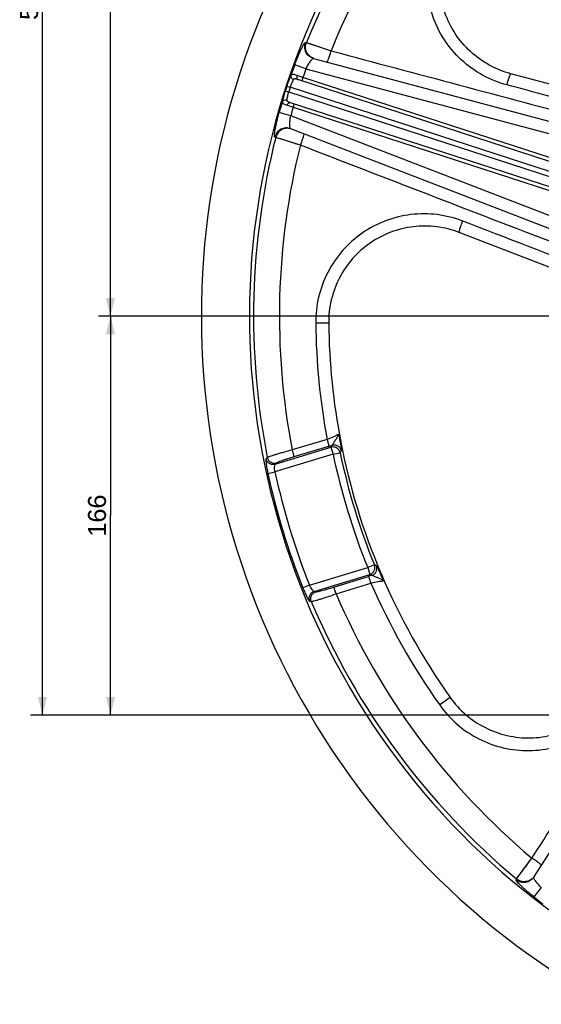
# Model space of a CAD drawing. Header units: millimetres. Extents: x 0 to 1189, y 0 to 841.
# Tile 28 of 68: x 364 to 450, y 283 to 447. Entities that reach past the tile are written whole.
import ezdxf

# ---------------------------------------------------------------- set-up
doc = ezdxf.new("R2010")
doc.units = ezdxf.units.MM
doc.header["$LTSCALE"] = 65.395
doc.layers.get('0').update_dxf_attribs({"linetype": 'CONTINUOUS'})
doc.styles.get("Standard").update_dxf_attribs({"font": 'arial.ttf'})
doc.dimstyles.new('DIMSTYLE_2', dxfattribs={"dimtxt": 3, "dimasz": 3, "dimexe": 2, "dimexo": 1.5, "dimgap": 0.75, "dimtad": 1, "dimdec": 1, "dimlfac": 2.5, "dimdsep": 46, "dimtxsty": 'Standard', "dimblk": '_FILLED', "dimblk1": '_FILLED', "dimblk2": '_FILLED', "dimcen": 0.09, "dimadec": 1, "dimazin": 2, "dimtp": 0.5, "dimtm": 0.5, "dimtfac": 1, "dimtdec": 1, "dimtofl": 0, "dimtmove": 0, "dimatfit": 3, "dimldrblk": '_FILLED', "dimfxl": 0, "dimtolj": 1, "dimarcsym": 0})
doc.dimstyles.new('DIMSTYLE_4', dxfattribs={"dimtxt": 3, "dimasz": 3, "dimexe": 2, "dimexo": 1.5, "dimgap": 0.75, "dimtad": 1, "dimdec": 1, "dimlfac": 2.5, "dimdsep": 46, "dimtxsty": 'Standard', "dimblk": '_FILLED', "dimblk1": '_FILLED', "dimblk2": '_FILLED', "dimcen": 0.09, "dimadec": 1, "dimazin": 2, "dimtp": 0.8, "dimtm": 0.8, "dimtfac": 1, "dimtdec": 1, "dimtofl": 0, "dimtmove": 0, "dimatfit": 3, "dimldrblk": '_FILLED', "dimfxl": 0, "dimtolj": 1, "dimarcsym": 0})

# ---------------------------------------------------------------- blocks, each defined once
blk = doc.blocks.new('_FILLED')
at = {"color": 0, "linetype": 'ByBlock'}
blk.add_solid([(0, 0), (-1, 0.25), (-1, -0.25)], dxfattribs=at)
blk = doc.blocks.new('*D9')
at = {"color": 2, "linetype": 'Continuous'}
for p, q in [((501.79, 397.68), (376.74, 397.68)), ((378.74, 397.68), (378.74, 364.48)), ((378.74, 331.28), (378.74, 364.48)), ((474.87, 331.28), (376.74, 331.28))]:
    blk.add_line(p, q, dxfattribs=at)
at = {"color": 2, "linetype": 'Continuous', "xscale": 3, "yscale": 3, "zscale": 3}
for p, rotation in [((378.74, 397.68), 90), ((378.74, 331.28), 270)]:
    blk.add_blockref('_FILLED', p, dxfattribs=dict(at, rotation=rotation))
at = {"color": 2, "linetype": 'Continuous', "insert": (374.99, 364.48), "char_height": 3, "width": 6.9926, "attachment_point": 2, "rotation": 90, "line_spacing_factor": 0.9}
blk.add_mtext('166', dxfattribs=at)
blk = doc.blocks.new('*D10')
at = {"color": 2, "linetype": 'Continuous'}
for p, q in [((704.57, 569.68), (376.74, 569.68)), ((378.74, 569.68), (378.74, 483.68)), ((378.74, 397.68), (378.74, 483.68)), ((501.79, 397.68), (376.74, 397.68))]:
    blk.add_line(p, q, dxfattribs=at)
at = {"color": 2, "linetype": 'Continuous', "xscale": 3, "yscale": 3, "zscale": 3}
for p, rotation in [((378.74, 569.68), 90), ((378.74, 397.68), 270)]:
    blk.add_blockref('_FILLED', p, dxfattribs=dict(at, rotation=rotation))
at = {"color": 2, "linetype": 'Continuous', "insert": (374.99, 483.68), "char_height": 3, "width": 6.9926, "attachment_point": 2, "rotation": 90, "line_spacing_factor": 0.9}
blk.add_mtext('430', dxfattribs=at)
blk = doc.blocks.new('*D11')
at = {"color": 2, "linetype": 'Continuous'}
for p, q in [((704.57, 569.68), (365.42, 569.68)), ((367.42, 569.68), (367.42, 450.48)), ((367.42, 331.28), (367.42, 450.48)), ((474.87, 331.28), (365.42, 331.28))]:
    blk.add_line(p, q, dxfattribs=at)
at = {"color": 2, "linetype": 'Continuous', "xscale": 3, "yscale": 3, "zscale": 3}
for p, rotation in [((367.42, 569.68), 90), ((367.42, 331.28), 270)]:
    blk.add_blockref('_FILLED', p, dxfattribs=dict(at, rotation=rotation))
at = {"color": 2, "linetype": 'Continuous', "insert": (363.67, 450.48), "char_height": 3, "width": 6.9926, "attachment_point": 2, "rotation": 90, "line_spacing_factor": 0.9}
blk.add_mtext('596', dxfattribs=at)

msp = doc.modelspace()

# ---------------------------------------------------------------- linework, layer by layer
at = {"color": 9, "linetype": 'Continuous'}
for p, q in [((411.224, 443.249), (411.376, 443.209)), ((411.376, 443.209), (415.467, 441.849)), ((411.473, 443.176), (412.285, 442.907)), ((412.285, 442.907), (413.023, 442.662)), ((413.023, 442.662), (413.72, 442.431)), ((413.72, 442.431), (414.285, 442.243)), ((414.285, 442.243), (414.872, 442.047)), ((411.297, 438.84), (409.424, 439.52)), ((410.79, 437.416), (409.812, 437.74)), ((411.297, 438.84), (459.262, 426.072)), ((410.79, 437.416), (410.604, 436.845)), ((459.265, 421.665), (410.79, 437.416)), ((407.848, 435.215), (408.417, 435.032)), ((408.096, 435.98), (408.664, 435.793)), ((408.417, 435.032), (459.265, 418.511)), ((459.265, 419.352), (408.664, 435.793)), ((408.201, 432.782), (409.183, 432.47)), ((409.183, 432.47), (409.368, 433.041)), ((408.756, 431.02), (406.841, 431.571)), ((409.183, 432.47), (459.265, 416.198)), ((459.265, 411.536), (408.756, 431.02)), ((406.252, 427.439), (406.105, 427.496)), ((410.361, 426.135), (406.252, 427.439)), ((407.44, 427.061), (406.812, 427.261)), ((408.073, 426.86), (407.44, 427.061)), ((408.981, 426.572), (408.073, 426.86)), ((409.565, 426.387), (408.981, 426.572)), ((410.361, 426.135), (409.565, 426.387)), ((415.08, 396.516), (412.921, 396.493)), ((414.814, 377.164), (408.996, 375.412)), ((406.177, 373.016), (415.458, 375.853)), ((415.07, 376), (409.253, 374.248)), ((415.649, 376.178), (415.458, 375.853)), ((415.458, 375.853), (415.808, 374.707)), ((416.988, 376.807), (416.999, 376.736)), ((404.859, 374.146), (404.654, 373.93)), ((415.808, 374.707), (406.126, 371.747)), ((415.808, 374.707), (416.981, 374.955)), ((417.173, 375.276), (416.981, 374.955)), ((406.382, 373.231), (406.177, 373.016)), ((404.958, 371.492), (406.126, 371.747)), ((411.893, 352.886), (421.574, 355.846)), ((422.685, 356.297), (421.574, 355.846)), ((421.574, 355.846), (421.925, 354.7)), ((423.024, 356.138), (422.685, 356.297)), ((412.644, 351.863), (421.925, 354.7)), ((415.883, 352.561), (421.686, 354.362)), ((422.265, 354.539), (421.925, 354.7)), ((423.712, 354.797), (423.695, 354.832)), ((411.893, 352.886), (410.782, 352.445)), ((416.321, 351.453), (422.124, 353.254)), ((412.644, 351.863), (412.934, 351.8)), ((411.892, 350.254), (412.183, 350.189)), ((435.327, 334.202), (433.567, 332.952)), ((446.361, 303.996), (448.919, 307.466)), ((448.179, 306.464), (448.547, 306.962)), ((447.012, 304.881), (447.193, 305.126)), ((447.193, 305.126), (447.39, 305.393)), ((447.39, 305.393), (447.601, 305.68)), ((447.601, 305.68), (447.941, 306.142)), ((447.941, 306.142), (448.179, 306.464)), ((446.276, 303.864), (446.361, 303.996)), ((450.492, 302.57), (449.267, 300.999))]:
    msp.add_line(p, q, dxfattribs=at)
at = {"color": 7, "linetype": 'Continuous'}
for p, q in [((412.558, 440.574), (458.274, 428.405)), ((458.259, 434.617), (445.422, 438.035)), ((459.265, 421.034), (409.918, 437.068)), ((408.682, 433.264), (459.265, 416.828)), ((453.62, 411.57), (408.758, 428.876)), ((459.265, 402.962), (436.837, 411.613)), ((449.233, 304.306), (466.686, 331.279))]:
    msp.add_line(p, q, dxfattribs=at)
at = {"color": 9, "linetype": 'Continuous'}
for points in [[(414.872, 442.047), (415.269, 441.915), (415.467, 441.849)], [(406.812, 427.261), (406.466, 427.371), (406.403, 427.391), (406.35, 427.408)], [(448.547, 306.962), (448.795, 307.298), (448.919, 307.466)], [(446.777, 304.562), (446.929, 304.768), (447.012, 304.881)], [(446.395, 304.042), (446.455, 304.123), (446.494, 304.176)], [(446.59, 304.307), (446.709, 304.469), (446.777, 304.562)]]:
    msp.add_lwpolyline(points, dxfattribs=at)
at = {"color": 7, "linetype": 'Continuous'}
for centre, radius, start, end in [((524.674, 397.679), 130.8, 73.06509, 349.87209), ((524.674, 397.679), 122.8, 71.3004, 349.20448), ((524.674, 397.679), 109.6, 180.60814, 190.98897), ((524.674, 397.679), 109.675, 190.6738, 191.00808), ((407.014, 374.755), 10.272, 11.04429, 11.4057), ((524.674, 397.679), 109.6, 191.02311, 202.97689), ((524.674, 397.679), 109.675, 202.99192, 203.3262), ((416.341, 351.746), 8.068, 22.84756, 22.97491), ((413.203, 350.426), 11.472, 22.60592, 22.84001), ((524.674, 397.679), 109.6, 203.01103, 215.39186)]:
    msp.add_arc(centre, radius, start, end, dxfattribs=at)
at = {"color": 9, "linetype": 'Continuous'}
for centre, radius, start, end in [((524.674, 397.679), 122.104, 93.89325, 158.10675), ((524.674, 397.679), 117.801, 94.02134, 157.97866), ((524.674, 397.679), 122.61, 160.04685, 160.91151), ((413.222, 442.454), 1.988, 250.57323, 251.35023), ((524.674, 397.679), 120.617, 160.04685, 160.76485), ((524.674, 397.679), 122.708, 161.81231, 162.18769), ((524.674, 397.679), 122.11, 161.81232, 162.18768), ((524.674, 397.679), 122.61, 163.08849, 163.95315), ((524.674, 397.679), 120.617, 163.23515, 163.95315), ((408.189, 426.965), 1.988, 72.64976, 73.42675), ((524.674, 397.679), 122.104, 165.89325, 191.1119), ((524.674, 397.679), 117.801, 166.02134, 190.89569), ((524.674, 397.679), 111.759, 180.60814, 190.57758), ((270.734, 353.07), 148.167, 9.21876, 9.4373), ((397.302, 434.994), 61.612, 286.76207, 287.32521), ((524.674, 397.679), 111.263, 191.91519, 202.08481), ((524.674, 397.679), 110.064, 191.91519, 202.08481), ((524.674, 397.679), 122.546, 192.33886, 201.66114), ((524.674, 397.679), 121.35, 192.33885, 201.66114), ((439.936, 295.544), 61.584, 106.67467, 107.23806), ((290.928, 293.449), 146.271, 24.56227, 24.79761), ((524.674, 397.679), 111.759, 203.42242, 215.39186), ((524.674, 397.679), 117.801, 203.10431, 229.97866), ((524.674, 397.679), 122.104, 202.8881, 230.10675), ((524.674, 397.679), 122.61, 232.04685, 232.91151)]:
    msp.add_arc(centre, radius, start, end, dxfattribs=at)
for points, knots in [([(444.765, 436.171), (443.356, 436.545), (440.619, 437.644), (437.041, 440.23), (434.19, 443.606), (432.238, 447.572), (431.299, 451.894), (431.432, 456.319), (432.626, 460.581), (434.089, 463.151), (434.961, 464.325)], [0, 0, 0, 0, 0.1248162, 0.249644, 0.3745213, 0.4994731, 0.6245088, 0.7496222, 0.8747951, 1, 1, 1, 1]), ([(409.424, 439.52), (409.514, 439.768), (409.697, 440.254), (409.979, 440.955), (410.257, 441.597), (410.518, 442.157), (410.751, 442.615), (410.945, 442.951), (411.084, 443.151), (411.17, 443.236), (411.21, 443.253), (411.224, 443.249)], [0, 0, 0, 0, 0.1899875, 0.3730796, 0.5426566, 0.6925293, 0.8170882, 0.9115321, 0.9723305, 0.9898264, 1, 1, 1, 1]), ([(412.558, 440.574), (412.289, 440.645), (411.774, 440.908), (411.236, 441.582), (411.021, 442.418), (411.12, 442.989), (411.224, 443.249)], [0, 0, 0, 0, 0.2495237, 0.4993446, 0.7495596, 1, 1, 1, 1]), ([(412.56, 440.579), (412.309, 440.668), (411.838, 440.951), (411.358, 441.617), (411.177, 442.419), (411.276, 442.961), (411.376, 443.209)], [0, 0, 0, 0, 0.2495347, 0.4993742, 0.7495857, 1, 1, 1, 1]), ([(414.805, 439.976), (414.811, 439.974), (414.828, 439.983), (414.861, 440.026), (414.913, 440.126), (414.984, 440.294), (415.068, 440.523), (415.162, 440.804), (415.301, 441.251), (415.401, 441.604), (415.467, 441.849)], [0, 0, 0, 0, 0.0090294, 0.0251517, 0.0832294, 0.1755051, 0.2989749, 0.4491483, 0.6204279, 1, 1, 1, 1]), ([(411.297, 438.84), (411.407, 439.078), (411.634, 439.513), (411.948, 440.002), (412.187, 440.305), (412.334, 440.458), (412.448, 440.551), (412.53, 440.581), (412.558, 440.574)], [0, 0, 0, 0, 0.3608658, 0.6712771, 0.7947974, 0.8917713, 0.9596413, 1, 1, 1, 1]), ([(408.806, 437.776), (408.75, 437.671), (408.635, 437.425), (408.389, 436.83), (408.212, 436.334), (408.096, 435.98)], [0, 0, 0, 0, 0.182997, 0.4219781, 1, 1, 1, 1]), ([(408.806, 437.776), (408.786, 437.71), (408.778, 437.566), (408.879, 437.289), (409.069, 437.135), (409.209, 437.083)], [0, 0, 0, 0, 0.2352821, 0.4827413, 1, 1, 1, 1]), ([(409.812, 437.74), (409.692, 437.78), (409.477, 437.848), (409.217, 437.906), (409.043, 437.91), (408.942, 437.89), (408.859, 437.846), (408.821, 437.8), (408.806, 437.776)], [0, 0, 0, 0, 0.3528891, 0.632491, 0.7429263, 0.8363146, 0.9188172, 1, 1, 1, 1]), ([(409.812, 437.74), (409.788, 437.667), (409.755, 437.522), (409.754, 437.319), (409.8, 437.154), (409.878, 437.081), (409.918, 437.068)], [0, 0, 0, 0, 0.3169874, 0.6001713, 0.8260324, 1, 1, 1, 1]), ([(444.765, 436.171), (444.83, 436.414), (444.929, 436.766), (445.067, 437.211), (445.161, 437.49), (445.245, 437.718), (445.315, 437.885), (445.366, 437.985), (445.399, 438.027), (445.416, 438.036), (445.422, 438.035)], [0, 0, 0, 0, 0.3799967, 0.5512956, 0.7014127, 0.8247879, 0.9169613, 0.9749481, 0.9910263, 1, 1, 1, 1]), ([(409.209, 437.083), (409.164, 437.01), (409.072, 436.835), (408.881, 436.409), (408.749, 436.05), (408.664, 435.793)], [0, 0, 0, 0, 0.1833379, 0.4220945, 1, 1, 1, 1]), ([(409.918, 437.068), (409.841, 437.093), (409.696, 437.138), (409.495, 437.183), (409.342, 437.183), (409.251, 437.137), (409.221, 437.102), (409.209, 437.083)], [0, 0, 0, 0, 0.3228905, 0.601874, 0.8200034, 0.910762, 1, 1, 1, 1]), ([(407.848, 435.215), (407.734, 434.861), (407.585, 434.356), (407.435, 433.729), (407.383, 433.462), (407.366, 433.345)], [0, 0, 0, 0, 0.5780219, 0.8170031, 1, 1, 1, 1]), ([(408.417, 435.032), (408.335, 434.775), (408.23, 434.407), (408.135, 433.95), (408.106, 433.754), (408.1, 433.669)], [0, 0, 0, 0, 0.5779056, 0.8166622, 1, 1, 1, 1]), ([(407.366, 433.345), (407.364, 433.316), (407.368, 433.257), (407.409, 433.172), (407.48, 433.097), (407.622, 432.998), (407.867, 432.892), (408.081, 432.821), (408.201, 432.782)], [0, 0, 0, 0, 0.0811828, 0.1636854, 0.2570737, 0.367509, 0.6471109, 1, 1, 1, 1]), ([(407.366, 433.345), (407.389, 433.409), (407.467, 433.531), (407.711, 433.697), (407.955, 433.709), (408.1, 433.669)], [0, 0, 0, 0, 0.235282, 0.4827412, 1, 1, 1, 1]), ([(408.1, 433.669), (408.098, 433.647), (408.102, 433.6), (408.148, 433.509), (408.273, 433.419), (408.461, 433.338), (408.605, 433.289), (408.682, 433.264)], [0, 0, 0, 0, 0.089238, 0.1799966, 0.398126, 0.6771095, 1, 1, 1, 1]), ([(408.201, 432.782), (408.225, 432.856), (408.283, 432.993), (408.402, 433.158), (408.536, 433.264), (408.642, 433.277), (408.682, 433.264)], [0, 0, 0, 0, 0.3169874, 0.6001714, 0.8260325, 1, 1, 1, 1]), ([(406.105, 427.496), (406.092, 427.501), (406.07, 427.538), (406.049, 427.657), (406.055, 427.901), (406.096, 428.287), (406.176, 428.795), (406.294, 429.401), (406.447, 430.084), (406.63, 430.816), (406.768, 431.317), (406.841, 431.571)], [0, 0, 0, 0, 0.0101736, 0.0276695, 0.0884679, 0.1829119, 0.3074707, 0.4573434, 0.6269204, 0.8100125, 1, 1, 1, 1]), ([(408.758, 428.876), (408.73, 428.887), (408.682, 428.959), (408.644, 429.101), (408.615, 429.311), (408.6, 429.698), (408.633, 430.278), (408.705, 430.762), (408.756, 431.02)], [0, 0, 0, 0, 0.0403587, 0.1082287, 0.2052026, 0.328723, 0.6391342, 1, 1, 1, 1]), ([(408.758, 428.876), (408.497, 428.976), (407.926, 429.067), (407.095, 428.837), (406.429, 428.287), (406.174, 427.767), (406.105, 427.496)], [0, 0, 0, 0, 0.2495237, 0.4993446, 0.7495596, 1, 1, 1, 1]), ([(408.756, 428.87), (408.501, 428.946), (407.953, 428.994), (407.173, 428.737), (406.555, 428.195), (406.317, 427.698), (406.252, 427.439)], [0, 0, 0, 0, 0.2495347, 0.4993742, 0.7495857, 1, 1, 1, 1]), ([(410.926, 428.039), (410.932, 428.037), (410.941, 428.02), (410.943, 427.966), (410.926, 427.854), (410.884, 427.677), (410.818, 427.442), (410.729, 427.159), (410.579, 426.716), (410.452, 426.371), (410.361, 426.135)], [0, 0, 0, 0, 0.0090295, 0.0251517, 0.0832295, 0.1755052, 0.298975, 0.4491484, 0.6204281, 1, 1, 1, 1]), ([(437.401, 413.508), (436.041, 414.033), (433.181, 414.753), (428.767, 414.764), (424.476, 413.708), (420.565, 411.647), (417.265, 408.702), (414.771, 405.044), (413.233, 400.894), (412.905, 397.955), (412.921, 396.493)], [0, 0, 0, 0, 0.1248161, 0.2496439, 0.3745213, 0.4994731, 0.6245087, 0.7496222, 0.8747951, 1, 1, 1, 1]), ([(436.837, 411.613), (436.832, 411.615), (436.823, 411.632), (436.822, 411.687), (436.838, 411.797), (436.88, 411.973), (436.946, 412.207), (437.035, 412.488), (437.184, 412.929), (437.31, 413.272), (437.401, 413.508)], [0, 0, 0, 0, 0.0089737, 0.0250519, 0.0830387, 0.1752121, 0.2985873, 0.4487044, 0.6200033, 1, 1, 1, 1]), ([(416.692, 377.988), (416.593, 377.928), (416.344, 377.8), (415.722, 377.515), (415.193, 377.305), (414.814, 377.164)], [0, 0, 0, 0, 0.1695519, 0.4081408, 1, 1, 1, 1]), ([(414.814, 377.164), (414.856, 377.023), (414.915, 376.817), (414.983, 376.552), (415.024, 376.381), (415.053, 376.238), (415.073, 376.125), (415.078, 376.052), (415.078, 376.01), (415.07, 376)], [0, 0, 0, 0, 0.3689983, 0.5367245, 0.68524, 0.8093614, 0.904839, 0.9686477, 1, 1, 1, 1]), ([(416.692, 377.988), (416.696, 377.893), (416.63, 377.71), (416.434, 377.383), (416.2, 377.067), (415.984, 376.735), (415.848, 376.498), (415.758, 376.322), (415.695, 376.221), (415.665, 376.187), (415.649, 376.178)], [0, 0, 0, 0, 0.1358735, 0.2640811, 0.5476746, 0.693864, 0.8291811, 0.9365456, 0.9742122, 1, 1, 1, 1]), ([(408.996, 375.412), (408.498, 375.278), (407.77, 375.078), (406.838, 374.809), (406.228, 374.626), (405.712, 374.465), (405.351, 374.346), (405.124, 374.264), (405.003, 374.218), (404.918, 374.181), (404.874, 374.158), (404.859, 374.146)], [0, 0, 0, 0, 0.3572866, 0.5232056, 0.6721712, 0.7985625, 0.8975959, 0.935639, 0.9655342, 0.987024, 1, 1, 1, 1]), ([(408.996, 375.412), (409.038, 375.271), (409.097, 375.065), (409.165, 374.8), (409.206, 374.629), (409.235, 374.486), (409.255, 374.373), (409.26, 374.3), (409.261, 374.258), (409.253, 374.248)], [0, 0, 0, 0, 0.368967, 0.536693, 0.685214, 0.8093436, 0.9048293, 0.968644, 1, 1, 1, 1]), ([(416.981, 374.955), (416.946, 375.115), (416.808, 375.426), (416.433, 375.767), (415.954, 375.93), (415.615, 375.901), (415.458, 375.853)], [0, 0, 0, 0, 0.2498885, 0.5, 0.7501115, 1, 1, 1, 1]), ([(417.173, 375.276), (417.139, 375.437), (417.002, 375.749), (416.627, 376.091), (416.146, 376.255), (415.807, 376.225), (415.649, 376.178)], [0, 0, 0, 0, 0.2498879, 0.5, 0.7501121, 1, 1, 1, 1]), ([(416.999, 376.736), (417.029, 376.552), (417.071, 376.287), (417.12, 375.952), (417.148, 375.742), (417.168, 375.567), (417.181, 375.43), (417.182, 375.34), (417.181, 375.29), (417.173, 375.276)], [0, 0, 0, 0, 0.3795006, 0.5453996, 0.690456, 0.8111122, 0.90428, 0.9675884, 1, 1, 1, 1]), ([(404.654, 373.93), (404.646, 373.922), (404.636, 373.895), (404.622, 373.815), (404.621, 373.663), (404.636, 373.427), (404.668, 373.124), (404.718, 372.766), (404.809, 372.214), (404.894, 371.785), (404.958, 371.492)], [0, 0, 0, 0, 0.013047, 0.0337423, 0.0994051, 0.1962101, 0.3208724, 0.4690123, 0.6354783, 1, 1, 1, 1]), ([(406.177, 373.016), (406.019, 372.968), (405.678, 372.94), (405.197, 373.107), (404.822, 373.454), (404.687, 373.768), (404.654, 373.93)], [0, 0, 0, 0, 0.2495178, 0.4995859, 0.7499014, 1, 1, 1, 1]), ([(404.859, 374.146), (404.892, 373.984), (405.027, 373.67), (405.401, 373.322), (405.883, 373.155), (406.224, 373.183), (406.382, 373.231)], [0, 0, 0, 0, 0.2500978, 0.5004143, 0.7504833, 1, 1, 1, 1]), ([(409.253, 374.248), (408.906, 374.143), (408.4, 373.986), (407.753, 373.772), (407.329, 373.626), (406.971, 373.497), (406.693, 373.388), (406.515, 373.311), (406.422, 373.261), (406.392, 373.241), (406.382, 373.231)], [0, 0, 0, 0, 0.3560501, 0.5215045, 0.6702151, 0.7966164, 0.8959479, 0.964477, 0.9864081, 1, 1, 1, 1]), ([(406.126, 371.747), (406.106, 371.898), (406.078, 372.181), (406.073, 372.519), (406.089, 372.746), (406.109, 372.872), (406.134, 372.96), (406.161, 373.005), (406.177, 373.016)], [0, 0, 0, 0, 0.3542301, 0.6613198, 0.7850799, 0.8839064, 0.9553653, 1, 1, 1, 1]), ([(421.925, 354.7), (422.082, 354.749), (422.379, 354.914), (422.686, 355.317), (422.806, 355.81), (422.746, 356.145), (422.685, 356.297)], [0, 0, 0, 0, 0.2498886, 0.5000001, 0.7501116, 1, 1, 1, 1]), ([(422.265, 354.539), (422.422, 354.587), (422.72, 354.752), (423.027, 355.157), (423.146, 355.65), (423.086, 355.985), (423.024, 356.138)], [0, 0, 0, 0, 0.2498879, 0.5, 0.7501121, 1, 1, 1, 1]), ([(423.695, 354.832), (423.617, 355.001), (423.504, 355.244), (423.358, 355.549), (423.264, 355.739), (423.183, 355.895), (423.117, 356.015), (423.067, 356.091), (423.038, 356.131), (423.024, 356.138)], [0, 0, 0, 0, 0.3795429, 0.5454391, 0.6904835, 0.8111249, 0.9042802, 0.9675831, 1, 1, 1, 1]), ([(422.124, 353.254), (422.08, 353.394), (422.014, 353.598), (421.922, 353.856), (421.86, 354.02), (421.804, 354.155), (421.757, 354.26), (421.721, 354.323), (421.698, 354.358), (421.686, 354.362)], [0, 0, 0, 0, 0.3689987, 0.536725, 0.6852406, 0.809362, 0.9048394, 0.9686479, 1, 1, 1, 1]), ([(424.142, 353.62), (424.092, 353.701), (423.935, 353.816), (423.59, 353.978), (423.219, 354.11), (422.854, 354.264), (422.609, 354.384), (422.436, 354.479), (422.328, 354.528), (422.283, 354.54), (422.265, 354.539)], [0, 0, 0, 0, 0.135876, 0.2640789, 0.5476721, 0.6938611, 0.8291748, 0.9365392, 0.9742078, 1, 1, 1, 1]), ([(410.782, 352.445), (410.892, 352.166), (411.061, 351.763), (411.295, 351.254), (411.454, 350.93), (411.596, 350.66), (411.716, 350.457), (411.802, 350.331), (411.858, 350.272), (411.882, 350.256), (411.892, 350.254)], [0, 0, 0, 0, 0.3645217, 0.5309876, 0.6791276, 0.8037899, 0.9005949, 0.9662577, 0.986953, 1, 1, 1, 1]), ([(412.644, 351.863), (412.625, 351.863), (412.577, 351.886), (412.507, 351.945), (412.421, 352.038), (412.28, 352.216), (412.096, 352.5), (411.96, 352.75), (411.893, 352.886)], [0, 0, 0, 0, 0.0446524, 0.1161091, 0.2149336, 0.3386914, 0.6457757, 1, 1, 1, 1]), ([(412.934, 351.8), (412.948, 351.797), (412.984, 351.797), (413.089, 351.807), (413.28, 351.843), (413.571, 351.909), (413.941, 352.001), (414.373, 352.117), (415.029, 352.302), (415.537, 352.454), (415.883, 352.561)], [0, 0, 0, 0, 0.0135919, 0.035523, 0.1040521, 0.2033836, 0.3297849, 0.4784955, 0.6439499, 1, 1, 1, 1]), ([(416.321, 351.453), (416.277, 351.593), (416.211, 351.797), (416.119, 352.055), (416.057, 352.219), (416.001, 352.355), (415.954, 352.459), (415.918, 352.523), (415.895, 352.558), (415.883, 352.561)], [0, 0, 0, 0, 0.3689672, 0.5366932, 0.6852142, 0.8093438, 0.9048294, 0.9686441, 1, 1, 1, 1]), ([(422.124, 353.254), (422.517, 353.349), (423.073, 353.471), (423.748, 353.582), (424.026, 353.615), (424.142, 353.62)], [0, 0, 0, 0, 0.5918526, 0.8304477, 1, 1, 1, 1]), ([(412.644, 351.863), (412.486, 351.814), (412.188, 351.647), (411.883, 351.239), (411.766, 350.743), (411.829, 350.406), (411.892, 350.254)], [0, 0, 0, 0, 0.2495178, 0.4995859, 0.7499014, 1, 1, 1, 1]), ([(412.183, 350.189), (412.12, 350.341), (412.056, 350.678), (412.173, 351.175), (412.478, 351.584), (412.777, 351.751), (412.934, 351.8)], [0, 0, 0, 0, 0.2500978, 0.5004143, 0.7504833, 1, 1, 1, 1]), ([(412.183, 350.189), (412.202, 350.187), (412.252, 350.194), (412.343, 350.21), (412.469, 350.239), (412.703, 350.298), (413.069, 350.401), (413.586, 350.556), (414.194, 350.746), (415.118, 351.044), (415.833, 351.285), (416.321, 351.453)], [0, 0, 0, 0, 0.012976, 0.0344658, 0.064361, 0.1024041, 0.2014375, 0.3278288, 0.4767944, 0.6427134, 1, 1, 1, 1]), ([(433.567, 332.952), (434.404, 331.773), (436.373, 329.608), (440.008, 327.167), (444.12, 325.663), (448.469, 325.186), (452.805, 325.759), (456.875, 327.352), (460.445, 329.867), (462.358, 332.07), (463.166, 333.264)], [0, 0, 0, 0, 0.125203, 0.2503746, 0.3754879, 0.5005245, 0.6254783, 0.7503574, 0.8751854, 1, 1, 1, 1]), ([(450.496, 306.258), (450.499, 306.263), (450.496, 306.282), (450.465, 306.327), (450.387, 306.408), (450.249, 306.526), (450.057, 306.677), (449.818, 306.854), (449.437, 307.124), (449.131, 307.328), (448.919, 307.466)], [0, 0, 0, 0, 0.0090294, 0.0251517, 0.0832294, 0.1755051, 0.2989749, 0.4491483, 0.6204279, 1, 1, 1, 1]), ([(449.267, 300.999), (449.058, 301.162), (448.652, 301.486), (448.073, 301.971), (447.549, 302.433), (447.097, 302.855), (446.733, 303.218), (446.473, 303.506), (446.326, 303.7), (446.272, 303.809), (446.268, 303.852), (446.276, 303.864)], [0, 0, 0, 0, 0.1899875, 0.3730796, 0.5426566, 0.6925293, 0.8170881, 0.9115321, 0.9723305, 0.9898264, 1, 1, 1, 1]), ([(449.233, 304.306), (449.081, 304.072), (448.672, 303.663), (447.865, 303.361), (447.003, 303.414), (446.491, 303.684), (446.276, 303.864)], [0, 0, 0, 0, 0.2495237, 0.4993446, 0.7495596, 1, 1, 1, 1]), ([(449.244, 304.331), (449.084, 304.116), (448.67, 303.747), (447.883, 303.488), (447.057, 303.56), (446.568, 303.823), (446.361, 303.996)], [0, 0, 0, 0, 0.2495343, 0.49937, 0.7495817, 1, 1, 1, 1]), ([(450.492, 302.57), (450.299, 302.75), (449.956, 303.099), (449.588, 303.549), (449.373, 303.87), (449.273, 304.057), (449.22, 304.194), (449.217, 304.281), (449.233, 304.306)], [0, 0, 0, 0, 0.3608658, 0.671277, 0.7947974, 0.8917713, 0.9596413, 1, 1, 1, 1])]:
    msp.add_open_spline(points, degree=3, knots=knots, dxfattribs=at)
at = {"color": 7, "linetype": 'Continuous'}
for points, knots in [([(445.422, 438.035), (444.172, 438.367), (441.741, 439.343), (438.563, 441.637), (436.027, 444.632), (434.288, 448.152), (433.449, 451.991), (433.561, 455.922), (434.62, 459.71), (435.919, 461.995), (436.694, 463.038)], [0, 0, 0, 0, 0.124771, 0.2495548, 0.3744002, 0.499339, 0.6243829, 0.7495251, 0.8747422, 1, 1, 1, 1]), ([(436.837, 411.613), (435.63, 412.079), (433.091, 412.719), (429.171, 412.731), (425.359, 411.798), (421.883, 409.973), (418.947, 407.36), (416.728, 404.114), (415.358, 400.427), (415.066, 397.815), (415.08, 396.516)], [0, 0, 0, 0, 0.124771, 0.2495548, 0.3744002, 0.499339, 0.6243829, 0.7495251, 0.8747422, 1, 1, 1, 1]), ([(416.692, 377.988), (416.721, 377.954), (416.77, 377.865), (416.838, 377.655), (416.874, 377.483), (416.896, 377.365)], [0, 0, 0, 0, 0.2044318, 0.4541408, 1, 1, 1, 1]), ([(417.083, 376.787), (417.085, 376.779), (417.055, 376.758), (417.034, 376.746), (417.016, 376.737)], [0, 0, 0, 0, 0.2953553, 1, 1, 1, 1]), ([(423.711, 354.84), (423.731, 354.842), (423.754, 354.843), (423.791, 354.843), (423.795, 354.835)], [0, 0, 0, 0, 0.7046447, 1, 1, 1, 1]), ([(423.963, 354.251), (424.01, 354.141), (424.077, 353.978), (424.137, 353.766), (424.147, 353.665), (424.142, 353.62)], [0, 0, 0, 0, 0.5458599, 0.7955687, 1, 1, 1, 1]), ([(435.327, 334.202), (436.076, 333.147), (437.841, 331.211), (441.102, 329.037), (444.79, 327.712), (448.686, 327.314), (452.559, 327.864), (456.185, 329.327), (459.351, 331.616), (461.036, 333.608), (461.744, 334.686)], [0, 0, 0, 0, 0.125257, 0.2504736, 0.3756157, 0.5006601, 0.6255996, 0.7504457, 0.8752296, 1, 1, 1, 1])]:
    msp.add_open_spline(points, degree=3, knots=knots, dxfattribs=at)
at = {"color": 9, "linetype": 'Continuous'}
for points in [[(415.467, 441.849), (429.736, 438.048), (444.005, 434.246), (458.274, 430.442)], [(458.274, 432.581), (453.77, 433.777), (449.267, 434.974), (444.765, 436.171)], [(453.057, 409.678), (438.824, 415.161), (424.592, 420.648), (410.361, 426.135)], [(459.265, 405.062), (451.977, 407.878), (444.689, 410.693), (437.401, 413.508)], [(448.919, 307.466), (454.164, 315.569), (459.409, 323.672), (464.655, 331.774)]]:
    msp.add_open_spline(points, degree=3, dxfattribs=at)

# ---------------------------------------------------------------- dimensions: what is measured, and where the dimension line sits
at = {"color": 2, "linetype": 'Continuous'}
for base, p1, p2, angle, dimstyle, picture, middle in [((367.421, 331.279), (706.074, 569.679), (476.374, 331.279), 270, 'DIMSTYLE_4', '*D11', (367.421, 450.468)), ((378.741, 569.679), (503.29, 397.679), (706.074, 569.679), 90, 'DIMSTYLE_4', '*D10', (378.741, 483.601)), ((378.741, 331.279), (503.29, 397.679), (476.374, 331.279), 270, 'DIMSTYLE_2', '*D9', (378.741, 364.608))]:
    dim = msp.add_linear_dim(base=base, p1=p1, p2=p2, angle=angle, dimstyle=dimstyle, dxfattribs=at)
    dim.commit()
    dim.dimension.update_dxf_attribs({"geometry": picture, "text_midpoint": middle, "dimtype": 160})

doc.saveas('drawing.dxf')
